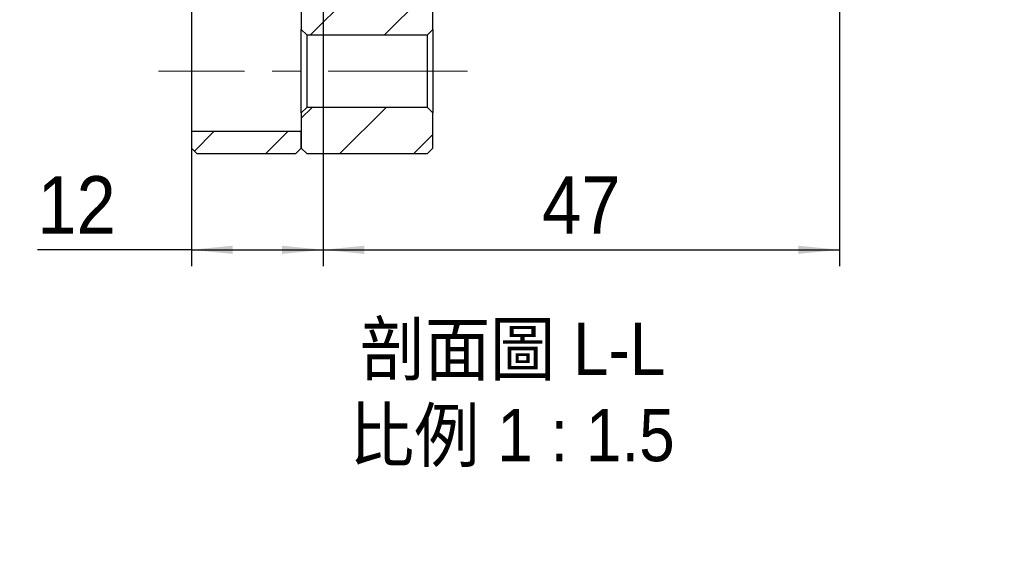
# Model space of a CAD drawing. Header units: millimetres. Extents: x 34 to 537, y 56 to 296.
# Tile 6 of 9: x 307 to 397, y 65 to 113. Entities that reach past the tile are written whole.
import ezdxf

# ---------------------------------------------------------------- set-up
doc = ezdxf.new("R2010")
doc.units = ezdxf.units.MM
doc.header["$LTSCALE"] = 1.5
doc.linetypes.add('CENTERX2', pattern=[20.32, 12.7, -2.54, 2.54, -2.54])
doc.layers.add('FORMAT', color=7, linetype='Continuous')
doc.styles.add('SLDTEXTSTYLE0', font='GOTHIC.TTF', dxfattribs={"width": 0.913})
doc.styles.add('SLDTEXTSTYLE1', font='GOTHIC.TTF', dxfattribs={"width": 0.913, "bigfont": 'bigfont'})
doc.dimstyles.new('SLDDIMSTYLE1', dxfattribs={"dimtxt": 5.25, "dimasz": 3.75, "dimexe": 0, "dimexo": 0.0625, "dimgap": 1.3125, "dimtad": 1, "dimrnd": 1e-09, "dimzin": 12, "dimdsep": 46, "dimtxsty": 'SLDTEXTSTYLE0', "dimsah": 1, "dimcen": 0.09, "dimadec": 0, "dimazin": 3, "dimtfac": 1, "dimtofl": 0, "dimtmove": 0, "dimatfit": 3, "dimfxl": 1, "dimfrac": 2, "dimtolj": 1, "dimtzin": 12, "dimarcsym": 0})

# ---------------------------------------------------------------- blocks, each defined once
blk = doc.blocks.new('_D_18')
at = {"layer": 'FORMAT', "color": 7}
for p, q in [((334.996, 118.785), (334.996, 90.512)), ((322.996, 101.285), (322.996, 90.512)), ((322.996, 92.012), (308.98, 92.012)), ((322.996, 92.012), (334.996, 92.012))]:
    blk.add_line(p, q, dxfattribs=at)
for points in [[(322.996, 92.012), (326.746, 91.637), (326.746, 92.387)], [(334.996, 92.012), (331.246, 92.387), (331.246, 91.637)]]:
    blk.add_solid(points, dxfattribs=at)
at = {"layer": 'FORMAT', "color": 7, "insert": (308.98, 98.718), "char_height": 5.25, "attachment_point": 1, "style": 'SLDTEXTSTYLE0'}
blk.add_mtext('12', dxfattribs=at)
blk = doc.blocks.new('_D_19')
at = {"layer": 'FORMAT', "color": 7}
for p, q in [((381.996, 123.785), (381.996, 90.512)), ((334.996, 118.785), (334.996, 90.512)), ((334.996, 92.012), (381.996, 92.012))]:
    blk.add_line(p, q, dxfattribs=at)
for points in [[(334.996, 92.012), (338.746, 91.637), (338.746, 92.387)], [(381.996, 92.012), (378.246, 92.387), (378.246, 91.637)]]:
    blk.add_solid(points, dxfattribs=at)
at = {"layer": 'FORMAT', "color": 7, "insert": (354.931, 98.718), "char_height": 5.25, "attachment_point": 1, "style": 'SLDTEXTSTYLE0'}
blk.add_mtext('47', dxfattribs=at)
blk = doc.blocks.new('SW_NOTE_3')
at = {"layer": 'FORMAT', "color": 0, "char_height": 4.7625, "attachment_point": 2, "style": 'SLDTEXTSTYLE1'}
for s, insert in [('\\M+19655\\M+196CA\\M+19AA4 L-L', (14.139, 6.083)), ('\\M+194E4\\M+197E1 1 : 1.5', (14.079, -1.767))]:
    blk.add_mtext(s, dxfattribs=dict(at, insert=insert))

msp = doc.modelspace()

# ---------------------------------------------------------------- hatches: boundary and pattern name
at = {"linetype": 'Continuous', "lineweight": 18}
h = msp.add_hatch(dxfattribs=at)
h.set_pattern_fill('ANSI31', scale=1.5, style=0)
h.paths.add_polyline_path([(366.996004, 123.285454), (360.996004, 123.285454), (360.996004, 123.785454), (359.496004, 123.785454), (358.996004, 123.285454), (358.996004, 119.285454), (333.496004, 119.285454), (332.996004, 118.785454), (332.996004, 112.085454), (333.496004, 111.585454), (344.496004, 111.585454), (344.996004, 112.085454), (344.996004, 114.285454), (367.496004, 114.285454), (367.996004, 114.785454), (367.996004, 122.285454)], flags=0)
h = msp.add_hatch(dxfattribs=at)
h.set_pattern_fill('ANSI31', scale=1.5, style=0)
h.paths.add_polyline_path([(332.996004, 101.285454), (333.496004, 100.785454), (344.496004, 100.785454), (344.996004, 101.285454), (344.996004, 104.485454), (344.496004, 104.985454), (333.496004, 104.985454), (332.996004, 104.485454)], flags=0)
h = msp.add_hatch(dxfattribs=at)
h.set_pattern_fill('ANSI31', scale=1.5, style=0)
h.paths.add_polyline_path([(332.496004, 100.785454), (332.996004, 101.285454), (332.996004, 102.785454), (322.996004, 102.785454), (322.996004, 101.285454), (323.496004, 100.785454)], flags=0)

# ---------------------------------------------------------------- linework, layer by layer
at = {"color": 7, "linetype": 'Continuous', "lineweight": 25}
for p, q in [((332.996004, 118.785454), (332.996004, 112.085454)), ((344.996004, 112.085454), (344.996004, 114.285454)), ((322.996004, 113.785454), (322.996004, 102.785454)), ((333.496004, 111.585454), (332.996004, 112.085454)), ((332.996004, 104.485454), (332.996004, 112.085454)), ((344.996004, 112.085454), (344.496004, 111.585454)), ((344.996004, 112.085454), (344.996004, 104.485454)), ((333.496004, 111.585454), (344.496004, 111.585454)), ((333.496004, 111.585454), (333.496004, 104.985454)), ((344.496004, 104.985454), (344.496004, 111.585454)), ((332.996004, 104.485454), (333.496004, 104.985454)), ((344.496004, 104.985454), (333.496004, 104.985454)), ((344.496004, 104.985454), (344.996004, 104.485454)), ((332.996004, 104.485454), (332.996004, 101.285454)), ((344.996004, 101.285454), (344.996004, 104.485454)), ((332.996004, 102.785454), (322.996004, 102.785454)), ((322.996004, 102.785454), (322.996004, 101.285454)), ((332.996004, 101.285454), (332.996004, 102.785454)), ((323.496004, 100.785454), (322.996004, 101.285454)), ((323.496004, 100.785454), (332.496004, 100.785454)), ((332.996004, 101.285454), (332.496004, 100.785454)), ((333.496004, 100.785454), (332.996004, 101.285454)), ((333.496004, 100.785454), (344.496004, 100.785454)), ((344.996004, 101.285454), (344.496004, 100.785454))]:
    msp.add_line(p, q, dxfattribs=at)
at = {"layer": 'FORMAT', "color": 7, "linetype": 'CENTERX2', "lineweight": 18, "ltscale": 0.666667}
msp.add_line((348.13959, 108.285454), (319.996004, 108.285454), dxfattribs=at)

# ---------------------------------------------------------------- block references
at = {"layer": 'FORMAT'}
msp.add_blockref('SW_NOTE_3', (338.102669, 79.280345), dxfattribs=at)

# ---------------------------------------------------------------- dimensions: what is measured, and where the dimension line sits
at = {"layer": 'FORMAT', "color": 7}
for base, p1, p2, picture, middle in [((381.996004, 92.012354), (334.996004, 120.285454), (381.996004, 125.285454), '_D_19', (358.810324, 92.012354)), ((334.996004, 92.012354), (322.996004, 102.785454), (334.996004, 120.285454), '_D_18', (312.859572, 92.012354))]:
    dim = msp.add_linear_dim(base=base, p1=p1, p2=p2, dimstyle='SLDDIMSTYLE1', dxfattribs=at)
    dim.commit()
    dim.dimension.update_dxf_attribs({"geometry": picture, "text_midpoint": middle, "dimtype": 160})

doc.saveas('drawing.dxf')
